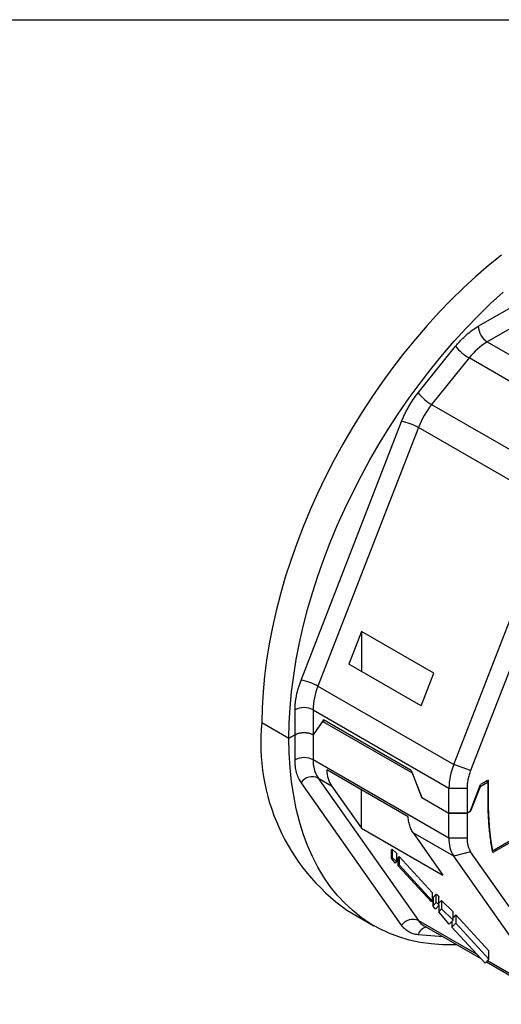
# Model space of a CAD drawing. Header units: millimetres. Extents: x 3 to 137, y 3 to 105.
# Tile 4 of 5: x 97 to 116, y 66 to 105. Entities that reach past the tile are written whole.
import ezdxf

# ---------------------------------------------------------------- set-up
doc = ezdxf.new("R2010")
doc.units = ezdxf.units.MM
doc.header["$LTSCALE"] = 0.5
doc.layers.add('TEXT', color=140, linetype='Continuous', lineweight=25)

msp = doc.modelspace()

# ---------------------------------------------------------------- linework, layer by layer
for p, q in [((114.713, 92.791), (122.557, 97.32)), ((122.911, 96.708), (115.066, 92.179)), ((112.364, 90.185), (113.829, 92.008)), ((115.066, 92.179), (120.369, 89.117)), ((114.359, 91.552), (112.894, 89.73)), ((119.662, 88.49), (114.359, 91.552)), ((112.894, 89.73), (118.197, 86.668)), ((107.794, 78.955), (111.717, 89.065)), ((112.376, 88.833), (108.454, 78.724)), ((117.68, 85.771), (112.376, 88.833)), ((113.757, 75.662), (117.68, 85.771)), ((118.339, 85.54), (114.417, 75.431)), ((110.15, 80.863), (109.655, 79.587)), ((112.978, 79.23), (110.15, 80.863)), ((110.15, 80.863), (110.15, 79.302)), ((112.483, 77.954), (109.655, 79.587)), ((112.483, 77.954), (112.978, 79.23)), ((108.454, 78.724), (113.757, 75.662)), ((107.557, 76.821), (107.557, 77.798)), ((108.265, 77.798), (113.568, 74.736)), ((108.265, 77.798), (108.265, 76.821)), ((108.673, 77.402), (108.265, 76.821)), ((108.632, 77.344), (108.703, 77.385)), ((112.099, 75.424), (108.673, 77.402)), ((106.26, 77.297), (107.321, 76.685)), ((108.632, 77.344), (108.265, 76.821)), ((112.14, 75.319), (108.632, 77.344)), ((107.321, 76.685), (107.557, 76.821)), ((107.557, 76.821), (107.321, 76.685)), ((107.557, 75.844), (107.557, 76.821)), ((108.265, 76.821), (108.265, 75.844)), ((113.568, 72.783), (108.265, 75.844)), ((111.979, 73.618), (108.797, 75.454)), ((114.417, 75.431), (113.757, 75.662)), ((108.454, 75.137), (108.984, 74.831)), ((108.454, 75.137), (112.376, 69.556)), ((112.099, 75.424), (112.507, 74.372)), ((112.507, 74.372), (112.14, 75.319)), ((111.717, 69.38), (107.794, 74.96)), ((108.984, 74.831), (110.152, 73.17)), ((110.152, 73.17), (110.152, 74.672)), ((113.568, 74.736), (114.275, 74.736)), ((113.568, 73.759), (113.568, 74.736)), ((114.275, 74.736), (114.275, 73.759)), ((114.392, 73.827), (114.8, 74.879)), ((114.784, 74.788), (114.416, 73.841)), ((114.784, 74.788), (114.768, 74.797)), ((115.099, 74.97), (114.784, 74.788)), ((115.099, 75.052), (114.8, 74.879)), ((115.099, 74.97), (115.029, 75.011)), ((115.099, 75.052), (115.099, 74.235)), ((115.099, 74.235), (115.099, 74.97)), ((112.507, 74.372), (113.568, 73.759)), ((113.568, 73.759), (114.275, 73.759)), ((113.568, 72.783), (113.568, 73.759)), ((114.275, 73.759), (113.568, 73.759)), ((114.416, 73.841), (114.275, 73.759)), ((114.275, 73.759), (114.392, 73.827)), ((114.275, 73.759), (114.275, 72.783)), ((114.416, 73.841), (114.401, 73.85)), ((110.152, 73.17), (113.333, 71.333)), ((113.757, 72.076), (112.166, 72.994)), ((112.166, 72.994), (113.333, 71.333)), ((114.275, 72.783), (113.568, 72.783)), ((115.264, 72.289), (116.203, 72.831)), ((116.221, 72.76), (115.278, 72.216)), ((111.321, 72.321), (111.354, 72.357)), ((111.321, 71.995), (111.321, 72.321)), ((111.321, 71.995), (111.354, 72.03)), ((111.471, 71.807), (111.321, 71.995)), ((111.354, 72.357), (111.526, 72.193)), ((111.354, 72.357), (111.354, 72.03)), ((111.354, 72.03), (111.526, 71.866)), ((111.526, 72.193), (111.526, 71.866)), ((111.59, 72.029), (111.623, 72.064)), ((111.59, 71.702), (111.59, 72.029)), ((111.623, 72.064), (112.916, 70.659)), ((111.623, 72.064), (111.623, 71.738)), ((114.417, 72.252), (113.757, 72.076)), ((117.68, 66.495), (113.757, 72.076)), ((118.339, 66.672), (114.417, 72.252)), ((111.526, 71.866), (111.471, 71.807)), ((111.59, 71.702), (111.623, 71.738)), ((112.883, 70.297), (111.59, 71.702)), ((111.623, 71.738), (112.916, 70.333)), ((112.916, 70.659), (112.916, 70.333)), ((112.946, 70.468), (112.946, 70.128)), ((112.947, 70.46), (113.068, 70.589)), ((112.947, 70.46), (112.947, 70.133)), ((113.068, 70.263), (113.068, 70.589)), ((113.177, 70.15), (113.177, 70.477)), ((112.916, 70.333), (112.883, 70.297)), ((112.947, 70.133), (113.068, 70.263)), ((113.176, 70.146), (113.055, 70.016)), ((113.168, 70.137), (113.168, 69.905)), ((113.177, 70.241), (113.278, 70.349)), ((113.278, 70.349), (113.731, 69.904)), ((113.278, 70.349), (113.278, 70.023)), ((109.575, 69.971), (110.636, 69.359)), ((113.168, 69.905), (113.278, 70.023)), ((113.577, 69.413), (113.168, 69.905)), ((113.278, 70.023), (113.731, 69.578)), ((113.731, 69.578), (113.731, 69.904)), ((113.731, 69.672), (113.839, 69.787)), ((113.839, 69.787), (115.132, 68.382)), ((113.839, 69.787), (113.839, 69.461)), ((112.376, 69.556), (114.657, 68.24)), ((112.601, 69.348), (114.812, 68.072)), ((113.731, 69.578), (113.577, 69.413)), ((113.685, 69.528), (113.685, 69.296)), ((113.685, 69.296), (113.839, 69.461)), ((114.979, 67.891), (113.685, 69.296)), ((113.839, 69.461), (115.132, 68.056)), ((113.346, 68.918), (112.364, 69.006)), ((115.132, 68.056), (115.132, 68.382)), ((115.132, 68.056), (114.979, 67.891)), ((115.03, 67.946), (117.904, 66.286)), ((115.078, 67.997), (117.68, 66.495))]:
    msp.add_line(p, q)
at = {"flags": 128}
for points in [[(115.617, 95.566), (115.117, 95.163), (114.622, 94.736), (114.133, 94.287), (113.651, 93.818), (113.177, 93.327), (112.712, 92.818), (112.257, 92.29), (111.812, 91.745), (111.38, 91.184), (110.959, 90.608), (110.553, 90.019), (110.16, 89.417), (109.783, 88.803), (109.421, 88.179), (109.076, 87.547), (108.748, 86.907), (108.438, 86.26), (108.147, 85.609), (107.875, 84.954), (107.622, 84.297), (107.39, 83.639), (107.178, 82.981), (106.988, 82.325), (106.819, 81.672), (106.672, 81.024), (106.546, 80.381), (106.444, 79.745), (106.364, 79.117), (106.306, 78.499), (106.272, 77.892), (106.26, 77.297)], [(107.321, 76.685), (107.333, 77.28), (107.367, 77.887), (107.424, 78.505), (107.504, 79.133), (107.607, 79.768), (107.732, 80.411), (107.879, 81.06), (108.048, 81.713), (108.239, 82.369), (108.451, 83.027), (108.683, 83.685), (108.935, 84.342), (109.208, 84.997), (109.499, 85.648), (109.809, 86.294), (110.137, 86.934), (110.482, 87.567), (110.843, 88.191), (111.221, 88.804), (111.613, 89.406), (112.02, 89.996), (112.44, 90.572), (112.873, 91.133), (113.317, 91.678), (113.773, 92.206), (114.238, 92.715), (114.712, 93.205), (115.194, 93.675), (115.683, 94.124)], [(113.869, 68.616), (113.773, 68.612), (113.317, 68.614), (112.873, 68.646), (112.44, 68.707), (112.02, 68.798), (111.613, 68.918), (111.221, 69.067), (110.843, 69.245), (110.482, 69.451), (110.137, 69.685), (109.809, 69.947), (109.499, 70.236), (109.208, 70.55), (108.935, 70.891), (108.683, 71.257), (108.451, 71.647), (108.239, 72.06), (108.048, 72.496), (107.879, 72.954), (107.732, 73.432), (107.607, 73.931), (107.504, 74.448), (107.424, 74.983), (107.367, 75.535), (107.333, 76.103), (107.321, 76.685)]]:
    msp.add_lwpolyline(points, dxfattribs=at)
for centre, radius, start, end in [((115.48, 92.826), 0.768, 182.6055, 237.3945), ((115.316, 93.202), 1.907, 218.7706, 239.8956), ((116.411, 89.95), 2.603, 121.1059, 142.0213), ((113.851, 91.379), 1.907, 218.7706, 239.8956), ((115.561, 87.592), 3.418, 141.2895, 158.7105), ((111.425, 87.179), 1.908, 60.1095, 81.2221), ((107.503, 77.069), 1.908, 60.1095, 81.2221), ((110.868, 77.747), 2.604, 157.9788, 178.8919), ((107.911, 77.115), 0.769, 62.6097, 117.3903), ((114.237, 76.493), 8.017, 174.2485, 234.4393), ((107.911, 76.139), 0.769, 62.6097, 117.3903), ((107.911, 75.162), 0.769, 62.6097, 117.3903), ((109.491, 75.794), 1.227, 177.6485, 212.3492), ((116.171, 74.686), 2.604, 157.9788, 178.8919), ((108.233, 74.641), 0.543, 66.028, 143.9743), ((114.794, 72.732), 1.227, 177.6485, 212.3492), ((112.156, 69.06), 0.543, 66.028, 143.9743), ((112.774, 68.876), 0.431, 101.5372, 162.4036), ((112.954, 69.954), 0.702, 214.532, 239.776)]:
    msp.add_arc(centre, radius, start, end)
for points, knots in [([(113.829, 92.008), (113.862, 92.049), (113.93, 92.131), (114.035, 92.246), (114.144, 92.356), (114.291, 92.493), (114.481, 92.648), (114.635, 92.744), (114.713, 92.791)], [0, 0, 0, 0, 0.125224, 0.249962, 0.374752, 0.500132, 0.749962, 1, 1, 1, 1]), ([(111.717, 89.065), (111.737, 89.114), (111.776, 89.213), (111.844, 89.361), (111.917, 89.507), (112.023, 89.697), (112.168, 89.93), (112.298, 90.1), (112.364, 90.185)], [0, 0, 0, 0, 0.125224, 0.249962, 0.374752, 0.500132, 0.749962, 1, 1, 1, 1]), ([(107.557, 77.798), (107.558, 77.843), (107.56, 77.933), (107.571, 78.072), (107.59, 78.215), (107.625, 78.409), (107.686, 78.656), (107.758, 78.855), (107.794, 78.955)], [0, 0, 0, 0, 0.125224, 0.249962, 0.374752, 0.500132, 0.749962, 1, 1, 1, 1]), ([(107.557, 76.821), (107.65, 76.874), (107.78, 76.906), (108.042, 76.906), (108.172, 76.874), (108.265, 76.821)], [0, 0, 0, 0, 0.5, 0.5, 1, 1, 1, 1]), ([(107.794, 74.96), (107.776, 74.989), (107.738, 75.045), (107.691, 75.14), (107.65, 75.241), (107.606, 75.386), (107.566, 75.582), (107.56, 75.757), (107.557, 75.844)], [0, 0, 0, 0, 0.125224, 0.249962, 0.374752, 0.500132, 0.749962, 1, 1, 1, 1]), ([(114.417, 75.431), (114.406, 75.401), (114.384, 75.341), (114.355, 75.252), (114.331, 75.163), (114.304, 75.045), (114.28, 74.9), (114.277, 74.791), (114.275, 74.736)], [0, 0, 0, 0, 0.124754, 0.249336, 0.374281, 0.50012, 0.749343, 1, 1, 1, 1]), ([(115.278, 72.216), (115.262, 72.306), (115.229, 72.488), (115.189, 72.767), (115.156, 73.05), (115.131, 73.339), (115.113, 73.633), (115.101, 73.931), (115.1, 74.134), (115.099, 74.235)], [0, 0, 0, 0, 0.143132, 0.285989, 0.428681, 0.571319, 0.714011, 0.856868, 1, 1, 1, 1]), ([(112.166, 72.994), (112.151, 73.018), (112.12, 73.064), (112.081, 73.142), (112.048, 73.226), (112.021, 73.315), (112, 73.41), (111.986, 73.511), (111.981, 73.582), (111.979, 73.618)], [0, 0, 0, 0, 0.1445046, 0.2873663, 0.4292332, 0.5707668, 0.7126337, 0.8554954, 1, 1, 1, 1]), ([(114.275, 72.783), (114.275, 72.756), (114.276, 72.704), (114.283, 72.628), (114.295, 72.555), (114.316, 72.463), (114.352, 72.357), (114.395, 72.287), (114.417, 72.252)], [0, 0, 0, 0, 0.124754, 0.249336, 0.374281, 0.50012, 0.749343, 1, 1, 1, 1]), ([(113.068, 70.589), (113.069, 70.59), (113.071, 70.591), (113.076, 70.59), (113.083, 70.586), (113.092, 70.58), (113.102, 70.573), (113.117, 70.56), (113.135, 70.541), (113.154, 70.518), (113.168, 70.498), (113.177, 70.483), (113.176, 70.478), (113.176, 70.477)], [0, 0, 0, 0, 0.056635, 0.10405, 0.147236, 0.192601, 0.241115, 0.295656, 0.434798, 0.595663, 0.770527, 0.932978, 1, 1, 1, 1]), ([(113.055, 70.016), (113.053, 70.015), (113.05, 70.013), (113.03, 70.024), (113.009, 70.043), (112.991, 70.061), (112.972, 70.085), (112.955, 70.106), (112.945, 70.125), (112.947, 70.131), (112.947, 70.133)], [0, 0, 0, 0, 0.097789, 0.177881, 0.270892, 0.404094, 0.505766, 0.719364, 0.885155, 1, 1, 1, 1]), ([(113.068, 70.263), (113.069, 70.263), (113.072, 70.265), (113.087, 70.259), (113.12, 70.23), (113.144, 70.204), (113.163, 70.18), (113.172, 70.164), (113.178, 70.151), (113.177, 70.147), (113.176, 70.146)], [0, 0, 0, 0, 0.076321, 0.137915, 0.273744, 0.509904, 0.644176, 0.781223, 0.898487, 1, 1, 1, 1]), ([(112.364, 69.006), (112.331, 69.01), (112.265, 69.018), (112.171, 69.042), (112.081, 69.075), (111.969, 69.132), (111.84, 69.224), (111.758, 69.328), (111.717, 69.38)], [0, 0, 0, 0, 0.125224, 0.249962, 0.374752, 0.500132, 0.749962, 1, 1, 1, 1])]:
    msp.add_open_spline(points, degree=3, knots=knots)
for points in [[(108.797, 75.454), (108.808, 75.205), (108.873, 74.989), (108.984, 74.831)], [(115.099, 74.235), (115.099, 73.551), (115.155, 72.899), (115.264, 72.289)]]:
    msp.add_open_spline(points, degree=3)
at = {"layer": 'TEXT'}
msp.add_line((3.175, 104.775), (136.525, 104.775), dxfattribs=at)

doc.saveas('drawing.dxf')
